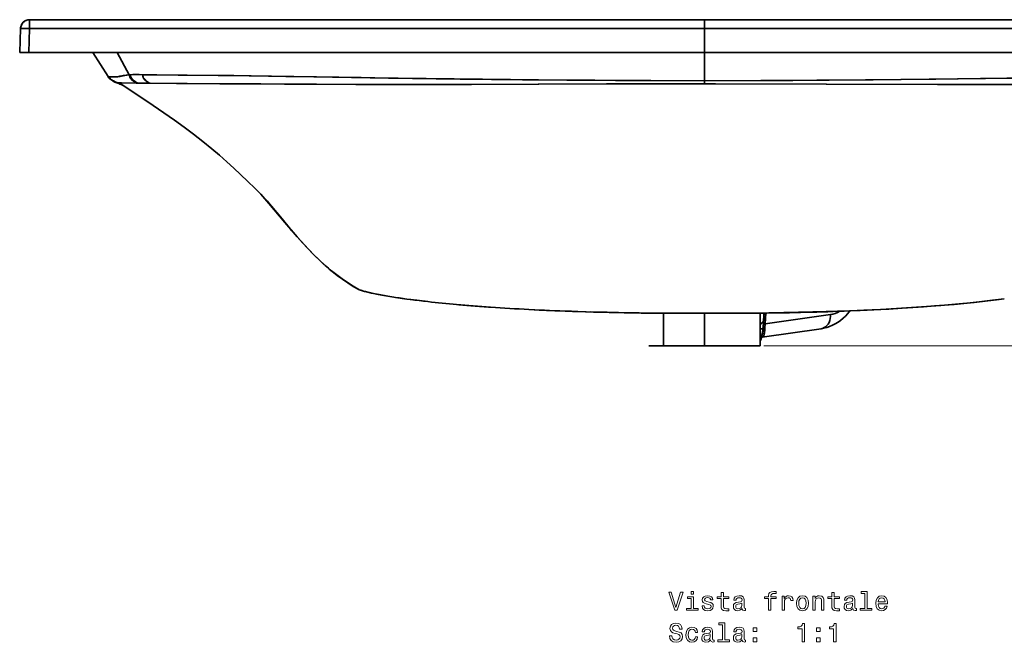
# Model space of a CAD drawing. Extents: x 219 to 1943, y 54 to 1421.
# Tile 3 of 7: x 219 to 759, y 845 to 1186. Entities that reach past the tile are written whole.
import ezdxf

# ---------------------------------------------------------------- set-up
doc = ezdxf.new("R2010")
doc.units = 0

msp = doc.modelspace()

# ---------------------------------------------------------------- linework, layer by layer
at = {"color": 7, "lineweight": 35, "ltscale": 0.120639}
for p, q in [((224.35, 1186.24), (224.35, 1181.42)), ((224.35, 1186.24), (224.35, 1181.42)), ((224.35, 1186.24), (224.35, 1181.42)), ((594.52, 1186.24), (594.52, 1181.42)), ((594.52, 1181.42), (594.52, 1186.24))]:
    msp.add_line(p, q, dxfattribs=at)
at = {"color": 7, "lineweight": 35}
for p, q in [((594.52, 1186.24), (224.35, 1186.24)), ((224.35, 1186.24), (594.52, 1186.24)), ((409.82, 1186.24), (779.59, 1186.24)), ((964.69, 1186.24), (594.52, 1186.24)), ((594.52, 1186.24), (964.69, 1186.24)), ((224.35, 1181.42), (594.52, 1181.42)), ((224.35, 1181.42), (594.52, 1181.42)), ((594.52, 1181.42), (964.69, 1181.42)), ((594.52, 1181.42), (964.69, 1181.42)), ((594.52, 1168.24), (223.89, 1168.24)), ((223.89, 1168.24), (594.52, 1168.24)), ((594.52, 1168.24), (241.81, 1168.24)), ((965.15, 1168.24), (594.52, 1168.24)), ((947.23, 1168.24), (594.52, 1168.24)), ((594.52, 1168.24), (965.15, 1168.24)), ((627.85, 1019.44), (663.64, 1024.55)), ((663.64, 1024.55), (627.85, 1019.44)), ((658.44, 1016.77), (626.08, 1012.15)), ((564.02, 1007.48), (588.56, 1007.48)), ((594.53, 1007.48), (572.02, 1007.48)), ((594.51, 1007.48), (625.02, 1007.48)), ((594.51, 1007.48), (625.02, 1007.48)), ((617.02, 1007.48), (594.53, 1007.48))]:
    msp.add_line(p, q, dxfattribs=at)
at = {"color": 7, "lineweight": 35, "ltscale": 0.329562}
for p, q in [((219.35, 1181.42), (218.89, 1168.24)), ((223.89, 1168.24), (224.35, 1181.42)), ((223.89, 1168.24), (224.35, 1181.42))]:
    msp.add_line(p, q, dxfattribs=at)
at = {"color": 7, "lineweight": 35, "ltscale": 0.329361}
for p, q in [((594.52, 1168.24), (594.52, 1181.42)), ((594.52, 1181.42), (594.52, 1168.24))]:
    msp.add_line(p, q, dxfattribs=at)
at = {"color": 7, "lineweight": 35, "ltscale": 0.124922}
msp.add_line((218.89, 1168.24), (223.89, 1168.24), dxfattribs=at)
at = {"color": 7, "lineweight": 35, "ltscale": 0.124924}
msp.add_line((218.89, 1168.24), (223.89, 1168.24), dxfattribs=at)
at = {"color": 7, "lineweight": 35, "ltscale": 0.267503}
msp.add_line((229.59, 1168.24), (218.89, 1168.24), dxfattribs=at)
msp.add_line((229.59, 1168.24), (218.89, 1168.24), dxfattribs=at)
at = {"color": 7, "lineweight": 35, "ltscale": 0.305413}
msp.add_line((229.59, 1168.24), (241.81, 1168.24), dxfattribs=at)
at = {"color": 7, "lineweight": 35, "ltscale": 0.00025177}
msp.add_line((229.6, 1168.24), (229.59, 1168.24), dxfattribs=at)
at = {"color": 7, "lineweight": 35, "ltscale": 0.391681}
msp.add_line((267.5, 1155.07), (259.01, 1168.24), dxfattribs=at)
msp.add_line((267.5, 1155.07), (259.01, 1168.24), dxfattribs=at)
at = {"color": 7, "lineweight": 35, "ltscale": 0.347147}
msp.add_line((272.39, 1168.24), (279, 1156.03), dxfattribs=at)
msp.add_line((272.39, 1168.24), (279, 1156.03), dxfattribs=at)
at = {"color": 7, "lineweight": 35, "ltscale": 0.387204}
for p, q in [((594.52, 1152.75), (594.52, 1168.24)), ((594.52, 1168.24), (594.52, 1152.75))]:
    msp.add_line(p, q, dxfattribs=at)
at = {"color": 7, "lineweight": 35, "ltscale": 0.007679}
msp.add_line((279, 1156.03), (279.31, 1156.06), dxfattribs=at)
msp.add_line((279, 1156.03), (279.31, 1156.06), dxfattribs=at)
at = {"color": 7, "lineweight": 35, "ltscale": 0.002923}
for p, q in [((279.02, 1155.92), (279, 1156.03)), ((279, 1156.03), (279.02, 1155.92))]:
    msp.add_line(p, q, dxfattribs=at)
at = {"color": 7, "lineweight": 35, "ltscale": 0.007676}
msp.add_line((279.31, 1156.06), (279.62, 1156.07), dxfattribs=at)
at = {"color": 7, "lineweight": 35, "ltscale": 0.007675}
msp.add_line((279.31, 1156.06), (279.62, 1156.07), dxfattribs=at)
at = {"color": 7, "lineweight": 35, "ltscale": 0.001458}
for p, q in [((283.1, 1151.45), (283.05, 1151.47)), ((283.05, 1151.47), (283.1, 1151.45))]:
    msp.add_line(p, q, dxfattribs=at)
at = {"color": 7, "lineweight": 35, "ltscale": 0.007567}
for p, q in [((283.41, 1151.45), (283.1, 1151.45)), ((283.1, 1151.45), (283.41, 1151.45))]:
    msp.add_line(p, q, dxfattribs=at)
at = {"color": 7, "lineweight": 35, "ltscale": 0.007558}
for p, q in [((283.71, 1151.44), (283.41, 1151.45)), ((283.41, 1151.45), (283.71, 1151.44))]:
    msp.add_line(p, q, dxfattribs=at)
at = {"color": 7, "lineweight": 35, "ltscale": 0.04064}
for p, q in [((594.52, 1151.13), (594.52, 1152.75)), ((594.52, 1152.75), (594.52, 1151.13))]:
    msp.add_line(p, q, dxfattribs=at)
at = {"color": 7, "lineweight": 35, "ltscale": 0.000536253}
msp.add_line((351.41, 1090.3), (351.4, 1090.32), dxfattribs=at)
at = {"color": 7, "lineweight": 35, "ltscale": 0.106781}
msp.add_line((354.34, 1087.2), (351.41, 1090.31), dxfattribs=at)
at = {"color": 7, "lineweight": 35, "ltscale": 0.005344}
msp.add_line((404.94, 1038.22), (405.14, 1038.14), dxfattribs=at)
at = {"color": 7, "lineweight": 35, "ltscale": 0.005343}
msp.add_line((405.14, 1038.14), (404.94, 1038.22), dxfattribs=at)
at = {"color": 7, "lineweight": 35, "ltscale": 0.016015}
msp.add_line((521.54, 1026.33), (520.9, 1026.32), dxfattribs=at)
at = {"color": 7, "lineweight": 35, "ltscale": 0.016018}
msp.add_line((520.9, 1026.32), (521.54, 1026.33), dxfattribs=at)
at = {"color": 7, "lineweight": 35, "ltscale": 0.016163}
msp.add_line((667.5, 1026.33), (668.15, 1026.32), dxfattribs=at)
at = {"color": 7, "lineweight": 35, "ltscale": 0.016143}
msp.add_line((668.15, 1026.32), (667.5, 1026.33), dxfattribs=at)
at = {"color": 7, "lineweight": 35, "ltscale": 0.444601}
msp.add_line((572.02, 1025.26), (572.02, 1007.48), dxfattribs=at)
at = {"color": 7, "lineweight": 35, "ltscale": 0.001123}
for p, q in [((582.41, 1025.22), (582.41, 1025.27)), ((582.41, 1025.27), (582.41, 1025.22))]:
    msp.add_line(p, q, dxfattribs=at)
at = {"color": 7, "lineweight": 35, "ltscale": 0.039066}
msp.add_line((591.39, 1025.23), (592.96, 1025.24), dxfattribs=at)
at = {"color": 7, "lineweight": 35, "ltscale": 0.002423}
msp.add_line((591.39, 1025.23), (591.49, 1025.23), dxfattribs=at)
at = {"color": 7, "lineweight": 35, "ltscale": 0.039018}
msp.add_line((592.96, 1025.24), (591.4, 1025.24), dxfattribs=at)
at = {"color": 7, "lineweight": 35, "ltscale": 0.075782}
msp.add_line((594.52, 1025.24), (591.49, 1025.23), dxfattribs=at)
at = {"color": 7, "lineweight": 35, "ltscale": 0.03911}
msp.add_line((592.96, 1025.24), (594.52, 1025.24), dxfattribs=at)
at = {"color": 7, "lineweight": 35, "ltscale": 0.039098}
msp.add_line((594.52, 1025.24), (592.96, 1025.24), dxfattribs=at)
at = {"color": 7, "lineweight": 35, "ltscale": 0.444058}
msp.add_line((594.51, 1025.24), (594.51, 1007.48), dxfattribs=at)
at = {"color": 7, "lineweight": 35, "ltscale": 0.009778}
msp.add_line((606.64, 1025.22), (607.03, 1025.22), dxfattribs=at)
at = {"color": 7, "lineweight": 35, "ltscale": 0.019562}
for p, q in [((618.72, 1025.28), (619.5, 1025.28)), ((619.5, 1025.28), (618.72, 1025.28))]:
    msp.add_line(p, q, dxfattribs=at)
at = {"color": 7, "lineweight": 35, "ltscale": 0.446335}
msp.add_line((625.02, 1025.33), (625.02, 1007.48), dxfattribs=at)
at = {"color": 7, "lineweight": 35, "ltscale": 0.143398}
msp.add_line((626.81, 1019.63), (627.12, 1025.36), dxfattribs=at)
at = {"color": 7, "lineweight": 35, "ltscale": 0.142648}
msp.add_line((627.19, 1025.36), (626.88, 1019.66), dxfattribs=at)
at = {"color": 7, "lineweight": 35, "ltscale": 0.148396}
msp.add_line((627.85, 1019.44), (628.17, 1025.37), dxfattribs=at)
at = {"color": 7, "lineweight": 35, "ltscale": 0.148393}
msp.add_line((628.17, 1025.37), (627.85, 1019.44), dxfattribs=at)
at = {"color": 7, "lineweight": 35, "ltscale": 0.039003}
for p, q in [((642.62, 1025.64), (644.18, 1025.64)), ((644.18, 1025.64), (642.62, 1025.64))]:
    msp.add_line(p, q, dxfattribs=at)
at = {"color": 7, "lineweight": 35, "ltscale": 0.03862}
for p, q in [((625.02, 1016.74), (626.57, 1016.74)), ((626.57, 1016.74), (625.02, 1016.74))]:
    msp.add_line(p, q, dxfattribs=at)
at = {"color": 7, "lineweight": 35, "ltscale": 0.01262}
for p, q in [((625.52, 1012.2), (625.02, 1012.29)), ((625.02, 1012.29), (625.52, 1012.2))]:
    msp.add_line(p, q, dxfattribs=at)
at = {"color": 7, "lineweight": 35, "ltscale": 0.00746}
msp.add_line((625.26, 1010.3), (625.02, 1010.12), dxfattribs=at)
at = {"color": 7, "lineweight": 35, "ltscale": 0.000906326}
for p, q in [((625.56, 1012.21), (625.52, 1012.2)), ((625.52, 1012.2), (625.56, 1012.21))]:
    msp.add_line(p, q, dxfattribs=at)
at = {"color": 7, "lineweight": 35, "ltscale": 0.000770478}
for p, q in [((625.52, 1012.2), (625.55, 1012.19)), ((625.55, 1012.19), (625.52, 1012.2))]:
    msp.add_line(p, q, dxfattribs=at)
at = {"color": 7, "lineweight": 35, "ltscale": 0.148756}
msp.add_line((588.56, 1007.48), (594.51, 1007.48), dxfattribs=at)
at = {"color": 7, "lineweight": 35, "ltscale": 0.000364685}
msp.add_line((594.53, 1007.48), (594.51, 1007.48), dxfattribs=at)
at = {"color": 7, "lineweight": 35, "ltscale": 0.109738}
msp.add_line((594.52, 1007.48), (598.91, 1007.48), dxfattribs=at)
at = {"color": 7, "lineweight": 35, "ltscale": 0.29178}
msp.add_line((606.2, 1007.48), (594.53, 1007.48), dxfattribs=at)
at = {"color": 7, "lineweight": 35, "ltscale": 0.131812}
msp.add_line((611.47, 1007.48), (606.2, 1007.48), dxfattribs=at)
at = {"color": 7, "lineweight": 35, "ltscale": 0.115526}
msp.add_line((616.09, 1007.48), (611.47, 1007.48), dxfattribs=at)
at = {"color": 7, "lineweight": 35, "ltscale": 0.0948}
msp.add_line((619.89, 1007.48), (616.09, 1007.48), dxfattribs=at)
at = {"color": 7, "lineweight": 13}
msp.add_line((627.02, 1007.48), (1089.44, 1007.48), dxfattribs=at)
at = {"color": 7, "lineweight": 35}
for points in [[(219.35, 1181.42), (219.44, 1182.18), (219.64, 1182.92), (219.95, 1183.62), (220.37, 1184.27), (220.89, 1184.85), (221.48, 1185.34), (222.15, 1185.73), (222.87, 1186.01), (223.62, 1186.19), (224.35, 1186.24)], [(219.35, 1181.42), (219.35, 1181.42), (219.36, 1181.42), (219.37, 1181.43), (219.39, 1181.44), (219.69, 1181.47), (220.95, 1181.49), (222.61, 1181.47), (224.35, 1181.42)], [(224.35, 1181.42), (221.09, 1181.49), (219.86, 1181.47), (219.45, 1181.45), (219.38, 1181.43), (219.36, 1181.43), (219.36, 1181.42), (219.35, 1181.42), (219.35, 1181.42)], [(224.35, 1181.42), (221.37, 1181.49), (219.82, 1181.47), (219.47, 1181.45), (219.38, 1181.43), (219.36, 1181.43), (219.36, 1181.42), (219.35, 1181.42), (219.35, 1181.42)], [(267.5, 1155.07), (267.77, 1154.96), (268.14, 1154.89), (268.45, 1154.87), (269.27, 1154.85), (270.5, 1154.85), (271.24, 1154.87), (272.49, 1154.97), (273.9, 1155.2), (275.58, 1155.52), (277.69, 1155.86), (279, 1156.03)], [(279, 1156.03), (278.83, 1156.01), (277.37, 1155.82), (275.91, 1155.58), (273.84, 1155.18), (272.59, 1154.98), (271.5, 1154.88), (270.74, 1154.86), (269.06, 1154.86), (268.73, 1154.86), (268.06, 1154.9), (267.81, 1154.95), (267.5, 1155.07)], [(283.05, 1151.47), (282.37, 1151.81), (281.94, 1152.08), (281.19, 1152.64), (280.44, 1153.31), (280.1, 1153.69), (279.79, 1154.07), (279.42, 1154.68), (279.15, 1155.37), (279.02, 1155.92)], [(279.02, 1155.92), (279.14, 1155.39), (279.39, 1154.73), (279.73, 1154.15), (280.21, 1153.56), (280.76, 1153.01), (281.33, 1152.52), (281.91, 1152.1), (282.79, 1151.59), (283.05, 1151.47)], [(283.41, 1151.45), (282.72, 1151.78), (282.26, 1152.05), (281.68, 1152.46), (281.09, 1152.93), (280.49, 1153.5), (279.98, 1154.13), (279.62, 1154.76), (279.46, 1155.18), (279.39, 1155.47), (279.31, 1156.06)], [(279.31, 1156.06), (279.39, 1155.5), (279.45, 1155.23), (279.6, 1154.81), (279.93, 1154.2), (280.42, 1153.58), (281, 1153.01), (281.62, 1152.5), (282.23, 1152.07), (282.73, 1151.77), (283.41, 1151.45)], [(279.62, 1156.07), (281.19, 1156.14), (282.24, 1156.15), (284.34, 1156.12), (286.39, 1156.08)], [(279.62, 1156.07), (280.97, 1156.13), (283.68, 1156.14), (286.39, 1156.08)], [(283.71, 1151.44), (283.01, 1151.78), (282.55, 1152.05), (281.97, 1152.46), (281.37, 1152.94), (280.77, 1153.51), (280.26, 1154.14), (279.91, 1154.77), (279.75, 1155.2), (279.69, 1155.49), (279.62, 1156.07)], [(279.62, 1156.07), (279.68, 1155.52), (279.74, 1155.24), (279.88, 1154.83), (280.21, 1154.21), (280.7, 1153.59), (281.28, 1153.01), (281.91, 1152.5), (282.53, 1152.07), (283.03, 1151.77), (283.71, 1151.44)], [(290.4, 1151.37), (289.71, 1151.71), (289.19, 1152.01), (288.64, 1152.39), (288, 1152.89), (287.41, 1153.46), (286.9, 1154.08), (286.7, 1154.42), (286.55, 1154.77), (286.43, 1155.2), (286.4, 1155.5), (286.39, 1156.08)], [(286.39, 1156.08), (290.27, 1156.02), (294.15, 1155.98), (305.78, 1155.88), (336.33, 1155.57), (364.82, 1155.16), (380.23, 1154.92), (411.04, 1154.41), (441.85, 1153.94), (472.67, 1153.56), (503.48, 1153.26), (534.29, 1153.04), (565.11, 1152.87), (594.52, 1152.75)], [(286.39, 1156.08), (286.39, 1155.52), (286.43, 1155.24), (286.53, 1154.82), (286.66, 1154.51), (286.83, 1154.2), (287.31, 1153.57), (287.89, 1152.99), (288.53, 1152.47), (289.17, 1152.03), (290.12, 1151.5), (290.4, 1151.37)], [(286.39, 1156.08), (293.81, 1155.99), (344.76, 1155.46), (406.26, 1154.49), (421.16, 1154.25), (460.53, 1153.7), (494.75, 1153.33), (518.94, 1153.14), (545.68, 1152.97), (594.52, 1152.75)], [(594.52, 1152.75), (625.34, 1152.88), (656.15, 1153.04), (686.97, 1153.27), (717.78, 1153.57), (748.6, 1153.96), (779.41, 1154.43), (810.22, 1154.94), (841.03, 1155.41), (856.44, 1155.62), (882.12, 1155.87), (894.95, 1155.98), (897.52, 1156.01), (902.65, 1156.08)], [(594.52, 1152.75), (643.02, 1152.97), (682.77, 1153.23), (721.34, 1153.61), (745.96, 1153.93), (789.39, 1154.59), (825.25, 1155.18), (852.24, 1155.57), (880.48, 1155.85), (896.17, 1155.99), (902.65, 1156.08)], [(267.37, 1155.28), (267.25, 1155.29), (267.23, 1155.28), (267.22, 1155.27), (267.22, 1155.26), (267.22, 1155.25), (267.23, 1155.23), (267.32, 1155.17)], [(267.22, 1155.24), (267.64, 1154.63), (268.24, 1153.99), (268.87, 1153.49), (269.65, 1153.01)], [(269.65, 1153), (269.2, 1153.28), (268.77, 1153.57), (268.37, 1153.9), (267.75, 1154.54), (267.32, 1155.17)], [(267.32, 1155.17), (267.66, 1154.67), (268.17, 1154.08), (268.74, 1153.59), (269.18, 1153.29), (269.65, 1153.01)], [(270.65, 1152.49), (270.07, 1152.79), (269.5, 1153.12), (268.95, 1153.5), (268.26, 1154.1), (267.71, 1154.77)], [(267.71, 1154.77), (268.01, 1154.38), (268.36, 1154), (268.76, 1153.64), (269.2, 1153.32), (269.86, 1152.91), (270.31, 1152.66), (271.19, 1152.25)], [(272.57, 1151.65), (270.97, 1152.34), (270.65, 1152.49)], [(273.18, 1151.3), (272.06, 1151.83), (271.3, 1152.19)], [(283.1, 1151.45), (274.32, 1151.59), (272.66, 1151.64), (272.58, 1151.65), (272.57, 1151.65), (272.57, 1151.65)], [(272.77, 1151.63), (274.75, 1151.58), (283.1, 1151.45)], [(273.53, 1151.61), (273.44, 1151.6), (273.41, 1151.59), (273.41, 1151.59), (273.41, 1151.59), (273.41, 1151.58), (273.41, 1151.58), (273.42, 1151.58), (273.44, 1151.58), (273.58, 1151.57)], [(273.41, 1151.58), (273.41, 1151.58), (273.41, 1151.59), (273.41, 1151.59), (273.41, 1151.59), (273.43, 1151.59), (273.49, 1151.61)], [(352.27, 1089.43), (347.87, 1093.81), (343.99, 1097.59), (340.08, 1101.34), (336.36, 1104.81), (332.59, 1108.24), (328.49, 1111.87), (324.32, 1115.42), (319.34, 1119.5), (314.28, 1123.47), (309.07, 1127.36), (303.79, 1131.15), (297.96, 1135.22), (292.09, 1139.23), (282.06, 1145.92), (273.41, 1151.58)], [(280.59, 1153.16), (279.99, 1153.81), (279.52, 1154.49), (279.46, 1154.6)], [(594.52, 1151.13), (564.11, 1151.05), (503.28, 1150.87), (462.67, 1150.75), (442.45, 1150.71), (412.03, 1150.71), (381.62, 1150.8), (351.21, 1150.98), (310.67, 1151.22), (290.4, 1151.37)], [(290.4, 1151.37), (304.83, 1151.25), (328.67, 1151.12), (364.05, 1150.9), (403.19, 1150.73), (431.76, 1150.7), (466.63, 1150.76), (540.79, 1150.98), (594.52, 1151.13)], [(898.65, 1151.37), (886.46, 1151.27), (859.07, 1151.12), (828.65, 1150.92), (813.45, 1150.83), (783.04, 1150.72), (752.63, 1150.7), (722.21, 1150.76), (661.38, 1150.94), (600.55, 1151.11), (594.52, 1151.13)], [(594.52, 1151.13), (661.25, 1150.94), (728.54, 1150.75), (759.36, 1150.7), (792.94, 1150.74), (826.56, 1150.91), (857.39, 1151.11), (883.49, 1151.25), (898.65, 1151.37)], [(371.03, 1067.16), (364.39, 1075.02), (355.54, 1085.45), (351.09, 1090.63)], [(371.07, 1067.2), (368.06, 1070.73), (366.04, 1073.15), (361.93, 1078.11), (357.07, 1083.92), (355.24, 1086.09)], [(404.94, 1038.22), (401.87, 1040.01), (398.87, 1041.9), (395.94, 1043.89), (393.08, 1045.97), (390.3, 1048.14), (388.62, 1049.51), (386.98, 1050.93), (385.31, 1052.42), (383.67, 1053.94), (380.51, 1057.02), (377.31, 1060.33), (375.2, 1062.59), (371.03, 1067.16)], [(404.94, 1038.22), (401.79, 1040.08), (398.71, 1042.05), (395.71, 1044.13), (392.78, 1046.29), (389.93, 1048.55), (388.19, 1050), (386.48, 1051.47), (383.14, 1054.5), (379.93, 1057.61), (376.87, 1060.75), (373.94, 1063.94), (371.07, 1067.2)], [(405.14, 1038.14), (406.3, 1037.76), (408.02, 1037.27)], [(408.02, 1037.27), (406.01, 1037.85), (405.14, 1038.14)], [(409.16, 1036.98), (411.93, 1036.33), (415.98, 1035.49), (420.9, 1034.61)], [(420.9, 1034.61), (417.47, 1035.21), (414.66, 1035.75), (411.44, 1036.43), (409.16, 1036.98)], [(442.73, 1031.63), (436.66, 1032.35), (431.19, 1033.06), (425.09, 1033.94)], [(758.94, 1033.2), (752.5, 1032.36), (745.19, 1031.51), (738.57, 1030.82), (731.49, 1030.15), (720.67, 1029.24), (714.59, 1028.78), (702.96, 1028), (695.64, 1027.57), (681.94, 1026.88), (671.05, 1026.44), (668.35, 1026.36), (653.93, 1025.96), (638.1, 1025.63), (629.7, 1025.49), (617.12, 1025.35), (605.3, 1025.26), (599.27, 1025.24), (594.52, 1025.24)], [(668.15, 1026.32), (679.82, 1026.79), (691.28, 1027.34), (702.47, 1027.97), (713.53, 1028.7), (724.14, 1029.51), (734.19, 1030.4), (742.33, 1031.2), (749.87, 1032.04), (754.6, 1032.63), (758.94, 1033.2)], [(591.4, 1025.24), (580.49, 1025.28), (567.69, 1025.39), (553.88, 1025.58), (537.32, 1025.9), (522.12, 1026.31), (519.57, 1026.39), (507.93, 1026.84), (498.15, 1027.32)], [(658.44, 1016.77), (659.9, 1017.03), (661.51, 1017.44), (663.07, 1017.96), (664.69, 1018.65), (666.19, 1019.41), (667.82, 1020.41), (669.13, 1021.35), (670.53, 1022.5), (671.8, 1023.69), (673.06, 1025.05), (674.29, 1026.56)], [(663.64, 1024.55), (664.95, 1024.8), (666.25, 1025.19), (667.52, 1025.7), (668.77, 1026.35)], [(582.41, 1025.22), (570.49, 1025.28), (558.61, 1025.42), (546.79, 1025.63), (531.95, 1026.04)], [(663.64, 1024.55), (663.62, 1023.42), (663.47, 1022.31), (663.19, 1021.23), (662.79, 1020.22), (662.26, 1019.3), (661.64, 1018.52), (661.3, 1018.17), (660.93, 1017.86), (660.41, 1017.49), (659.85, 1017.19), (659.27, 1016.96), (658.44, 1016.77)], [(658.44, 1016.77), (659.04, 1016.89), (659.62, 1017.09), (660.18, 1017.36), (660.57, 1017.6), (660.95, 1017.88), (661.32, 1018.2), (661.67, 1018.55), (662.29, 1019.35), (662.8, 1020.24), (663.19, 1021.22), (663.47, 1022.3), (663.62, 1023.41), (663.64, 1024.55)], [(626.88, 1019.66), (626.72, 1017.44), (626.47, 1015.27), (626.18, 1013.47), (626, 1012.61), (625.79, 1011.79), (625.54, 1011.02), (625.26, 1010.3)], [(625.33, 1011.8), (625.69, 1012.52), (625.94, 1013.28), (626.23, 1014.53), (626.52, 1016.38), (626.73, 1018.51), (626.81, 1019.63)], [(626.08, 1012.15), (626.39, 1012.25), (626.65, 1012.44), (626.87, 1012.73), (627.01, 1013), (627.13, 1013.32), (627.29, 1013.97), (627.37, 1014.46), (627.49, 1015.59), (627.65, 1017.44), (627.85, 1019.44)], [(627.85, 1019.44), (627.66, 1017.59), (627.52, 1015.85), (627.41, 1014.79), (627.35, 1014.31), (627.22, 1013.66), (627.11, 1013.25), (626.96, 1012.89), (626.72, 1012.52), (626.43, 1012.27), (626.08, 1012.15)]]:
    msp.add_lwpolyline(points, dxfattribs=at)
at = {"color": 7, "lineweight": 13}
for points in [[(581.37, 872.38), (578.86, 863.86), (576.28, 872.38), (574.91, 872.38), (578.14, 862.37), (579.58, 862.37), (582.74, 872.38)], [(588.43, 863.43), (588.43, 869.84), (585.17, 869.84), (585.17, 868.76), (587.16, 868.76), (587.16, 863.43), (584.57, 863.43), (584.57, 862.37), (591.05, 862.37), (591.05, 863.43)], [(588.47, 872.71), (587.13, 872.71), (587.13, 871.27), (588.47, 871.27)], [(597.01, 866.88), (595.79, 867.16), (594.88, 867.5), (594.58, 868.17), (594.67, 868.65), (594.97, 868.99), (595.46, 869.21), (596.16, 869.3), (596.84, 869.21), (597.37, 868.95), (597.72, 868.56), (597.86, 868.04), (599.1, 868.04), (599.1, 868.07), (598.89, 869.01), (598.3, 869.74), (597.37, 870.2), (596.16, 870.38), (594.94, 870.2), (594.05, 869.73), (593.48, 869.02), (593.31, 868.13), (593.44, 867.26), (593.84, 866.66), (594.51, 866.23), (595.47, 865.92), (596.89, 865.58), (597.75, 865.22), (597.98, 864.93), (598.07, 864.5), (597.94, 863.97), (597.59, 863.56), (597.03, 863.3), (596.28, 863.22), (595.49, 863.3), (594.91, 863.61), (594.52, 864.09), (594.36, 864.77), (593.14, 864.77), (593.34, 863.62), (593.93, 862.78), (594.87, 862.28), (596.16, 862.09), (597.52, 862.28), (598.51, 862.78), (599.12, 863.59), (599.33, 864.64), (599.18, 865.55), (598.73, 866.17), (597.99, 866.57)], [(603.6, 868.76), (603.6, 864.89), (603.69, 863.63), (604.09, 862.77), (604.9, 862.26), (606.27, 862.09), (607.76, 862.16), (607.76, 863.26), (606.67, 863.17), (605.67, 863.29), (605.14, 863.65), (604.91, 864.25), (604.87, 865.1), (604.87, 868.76), (607.76, 868.76), (607.76, 869.84), (604.87, 869.84), (604.87, 872.11), (603.6, 872.11), (603.6, 869.84), (601.41, 869.84), (601.41, 868.76)], [(615.17, 863.37), (615.17, 863.33), (615.24, 862.84), (615.46, 862.5), (616.37, 862.22), (617.07, 862.34), (617.07, 863.32), (616.77, 863.27), (616.37, 863.46), (616.29, 864.04), (616.29, 868.04), (616.12, 869.07), (615.62, 869.79), (614.74, 870.22), (613.5, 870.38), (612.29, 870.2), (611.4, 869.71), (610.83, 868.95), (610.65, 867.94), (610.65, 867.86), (611.78, 867.86), (611.89, 868.46), (612.2, 868.89), (612.72, 869.15), (613.46, 869.25), (614.16, 869.18), (614.67, 868.97), (614.97, 868.59), (615.07, 868.07), (615.01, 867.47), (614.78, 867.16), (614.2, 867.02), (613.12, 866.9), (611.89, 866.65), (611.01, 866.18), (610.49, 865.46), (610.33, 864.4), (610.47, 863.45), (610.92, 862.74), (611.64, 862.29), (612.63, 862.14), (613.97, 862.44)], [(629.68, 868.76), (629.68, 862.37), (630.95, 862.37), (630.95, 868.76), (633.83, 868.76), (633.83, 869.84), (630.95, 869.84), (630.95, 870.32), (631.05, 870.9), (631.38, 871.29), (631.94, 871.52), (632.75, 871.6), (633.83, 871.54), (633.83, 872.64), (632.46, 872.71), (631.22, 872.58), (630.36, 872.19), (629.84, 871.52), (629.68, 870.55), (629.68, 869.84), (627.36, 869.84), (627.36, 868.76)], [(637.07, 862.37), (638.34, 862.37), (638.34, 866.79), (638.47, 867.86), (638.86, 868.62), (639.49, 869.08), (640.34, 869.24), (640.98, 869.14), (641.45, 868.85), (641.74, 868.36), (641.84, 867.7), (643.12, 867.7), (642.95, 868.86), (642.48, 869.7), (641.68, 870.2), (640.6, 870.38), (639.87, 870.26), (639.23, 869.97), (638.67, 869.48), (638.23, 868.82), (638.23, 870.1), (637.07, 870.1)], [(644.9, 866.23), (645.13, 864.47), (645.79, 863.17), (646.84, 862.37), (648.25, 862.09), (649.65, 862.37), (650.7, 863.16), (651.37, 864.46), (651.61, 866.23), (651.37, 867.99), (650.7, 869.3), (649.65, 870.09), (648.25, 870.38), (646.84, 870.09), (645.79, 869.28), (645.13, 867.99)], [(653.95, 862.37), (655.21, 862.37), (655.21, 866.83), (655.34, 867.86), (655.76, 868.61), (656.41, 869.07), (657.27, 869.24), (657.97, 869.09), (658.4, 868.71), (658.61, 868.06), (658.69, 867.19), (658.69, 862.37), (659.95, 862.37), (659.95, 867.45), (659.9, 868.48), (659.64, 869.33), (658.79, 870.1), (657.46, 870.38), (656.73, 870.28), (656.11, 870), (655.57, 869.54), (655.16, 868.92), (655.16, 870.1), (653.95, 870.1)], [(664.32, 868.76), (664.32, 864.89), (664.41, 863.63), (664.81, 862.77), (665.62, 862.26), (666.99, 862.09), (668.48, 862.16), (668.48, 863.26), (667.39, 863.17), (666.4, 863.29), (665.86, 863.65), (665.63, 864.25), (665.59, 865.1), (665.59, 868.76), (668.48, 868.76), (668.48, 869.84), (665.59, 869.84), (665.59, 872.11), (664.32, 872.11), (664.32, 869.84), (662.13, 869.84), (662.13, 868.76)], [(675.89, 863.37), (675.89, 863.33), (675.96, 862.84), (676.18, 862.5), (677.09, 862.22), (677.79, 862.34), (677.79, 863.32), (677.49, 863.27), (677.09, 863.46), (677.01, 864.04), (677.01, 868.04), (676.84, 869.07), (676.34, 869.79), (675.46, 870.22), (674.22, 870.38), (673.01, 870.2), (672.12, 869.71), (671.55, 868.95), (671.37, 867.94), (671.37, 867.86), (672.5, 867.86), (672.61, 868.46), (672.92, 868.89), (673.44, 869.15), (674.18, 869.25), (674.88, 869.18), (675.39, 868.97), (675.69, 868.59), (675.79, 868.07), (675.73, 867.47), (675.5, 867.16), (674.93, 867.02), (673.84, 866.9), (672.61, 866.65), (671.73, 866.18), (671.21, 865.46), (671.05, 864.4), (671.19, 863.45), (671.64, 862.74), (672.36, 862.29), (673.35, 862.14), (674.69, 862.44)], [(682.49, 871.65), (682.49, 863.43), (679.88, 863.43), (679.88, 862.37), (686.35, 862.37), (686.35, 863.43), (683.76, 863.43), (683.76, 872.71), (680.5, 872.71), (680.5, 871.65)], [(689.75, 865.87), (694.82, 865.87), (694.84, 866.46), (694.61, 868.12), (693.97, 869.35), (692.97, 870.1), (691.63, 870.38), (690.31, 870.09), (689.31, 869.28), (688.66, 867.97), (688.43, 866.24), (688.64, 864.47), (689.29, 863.17), (690.29, 862.37), (691.58, 862.09), (692.71, 862.28), (693.63, 862.77), (694.31, 863.55), (694.69, 864.58), (693.44, 864.58), (693.18, 864.01), (692.81, 863.58), (691.74, 863.23), (690.92, 863.39), (690.3, 863.89), (689.9, 864.71), (689.75, 865.82)], [(615.03, 865.07), (614.85, 864.33), (614.39, 863.75), (613.7, 863.37), (612.85, 863.24), (612.3, 863.32), (611.91, 863.55), (611.67, 863.95), (611.6, 864.51), (611.65, 865.02), (611.89, 865.38), (612.81, 865.78), (613.97, 865.95), (615.03, 866.3)], [(646.19, 866.24), (646.32, 867.54), (646.73, 868.48), (647.37, 869.05), (648.25, 869.25), (649.12, 869.05), (649.77, 868.49), (650.17, 867.54), (650.31, 866.24), (650.17, 864.93), (649.77, 863.98), (649.12, 863.4), (648.25, 863.22), (647.37, 863.4), (646.73, 863.98), (646.32, 864.93)], [(675.75, 865.07), (675.57, 864.33), (675.11, 863.75), (674.42, 863.37), (673.57, 863.24), (673.02, 863.32), (672.63, 863.55), (672.39, 863.95), (672.32, 864.51), (672.37, 865.02), (672.61, 865.38), (673.53, 865.78), (674.69, 865.95), (675.75, 866.3)], [(689.75, 866.93), (689.91, 867.93), (690.3, 868.66), (690.89, 869.11), (691.67, 869.27), (692.43, 869.11), (693.02, 868.66), (693.38, 867.93), (693.51, 866.93)], [(576.58, 848.39), (575.27, 848.39), (575.56, 846.86), (576.28, 845.74), (577.39, 845.06), (578.89, 844.82), (580.37, 845.05), (581.48, 845.68), (582.19, 846.67), (582.45, 847.99), (582.23, 849.17), (581.63, 849.93), (580.65, 850.43), (579.33, 850.81), (578.21, 851.08), (577.48, 851.4), (577.06, 851.86), (576.93, 852.58), (577.06, 853.23), (577.43, 853.72), (578.01, 854.05), (578.8, 854.17), (579.61, 854.02), (580.24, 853.63), (580.66, 852.99), (580.86, 852.11), (582.17, 852.11), (582.17, 852.14), (581.94, 853.49), (581.27, 854.5), (580.2, 855.13), (578.76, 855.35), (577.46, 855.13), (576.45, 854.53), (575.8, 853.59), (575.57, 852.38), (575.76, 851.3), (576.31, 850.56), (577.17, 850.07), (578.35, 849.7), (579.52, 849.37), (580.4, 849.05), (580.93, 848.59), (581.12, 847.84), (580.95, 847.08), (580.5, 846.5), (579.82, 846.14), (578.95, 846.03), (577.97, 846.18), (577.22, 846.65), (576.74, 847.39)], [(604.42, 854.37), (604.42, 846.16), (601.81, 846.16), (601.81, 845.09), (608.28, 845.09), (608.28, 846.16), (605.69, 846.16), (605.69, 855.43), (602.43, 855.43), (602.43, 854.37)], [(647.99, 845.09), (649.31, 845.09), (649.31, 855.16), (648.33, 855.16), (648.07, 854.28), (647.55, 853.69), (646.76, 853.35), (645.66, 853.23), (645.66, 852.21), (647.99, 852.21)], [(665.34, 845.09), (666.65, 845.09), (666.65, 855.16), (665.67, 855.16), (665.42, 854.28), (664.9, 853.69), (664.1, 853.35), (663.01, 853.23), (663.01, 852.21), (665.34, 852.21)], [(589.48, 850.26), (590.73, 850.26), (590.47, 851.41), (589.85, 852.32), (588.89, 852.88), (587.63, 853.1), (586.25, 852.81), (585.2, 852.01), (584.54, 850.69), (584.31, 848.94), (584.52, 847.19), (585.17, 845.9), (586.19, 845.09), (587.59, 844.82), (588.83, 845.03), (589.8, 845.64), (590.46, 846.59), (590.75, 847.86), (589.54, 847.86), (589.32, 847.05), (588.92, 846.44), (588.34, 846.07), (587.63, 845.95), (586.76, 846.14), (586.12, 846.72), (585.73, 847.65), (585.6, 848.98), (585.73, 850.28), (586.14, 851.21), (586.78, 851.79), (587.63, 851.99), (588.38, 851.86), (588.95, 851.53), (589.32, 850.98)], [(597.82, 846.1), (597.82, 846.05), (597.89, 845.56), (598.11, 845.22), (599.02, 844.95), (599.72, 845.06), (599.72, 846.04), (599.42, 846), (599.02, 846.18), (598.95, 846.76), (598.95, 850.77), (598.77, 851.79), (598.27, 852.51), (597.39, 852.94), (596.15, 853.1), (594.94, 852.93), (594.05, 852.44), (593.48, 851.67), (593.3, 850.67), (593.3, 850.58), (594.44, 850.58), (594.54, 851.18), (594.85, 851.62), (595.37, 851.88), (596.11, 851.98), (596.81, 851.9), (597.32, 851.69), (597.62, 851.31), (597.72, 850.8), (597.66, 850.19), (597.43, 849.89), (596.86, 849.74), (595.78, 849.63), (594.54, 849.37), (593.66, 848.91), (593.14, 848.19), (592.98, 847.12), (593.12, 846.17), (593.57, 845.46), (594.29, 845.02), (595.29, 844.86), (596.63, 845.16)], [(597.68, 847.8), (597.5, 847.05), (597.04, 846.47), (596.35, 846.1), (595.5, 845.97), (594.95, 846.04), (594.57, 846.27), (594.32, 846.67), (594.25, 847.24), (594.31, 847.74), (594.54, 848.1), (595.46, 848.5), (596.63, 848.68), (597.68, 849.02)], [(615.17, 846.1), (615.17, 846.05), (615.24, 845.56), (615.46, 845.22), (616.37, 844.95), (617.07, 845.06), (617.07, 846.04), (616.77, 846), (616.37, 846.18), (616.29, 846.76), (616.29, 850.77), (616.12, 851.79), (615.62, 852.51), (614.74, 852.94), (613.5, 853.1), (612.29, 852.93), (611.4, 852.44), (610.83, 851.67), (610.65, 850.67), (610.65, 850.58), (611.78, 850.58), (611.89, 851.18), (612.2, 851.62), (612.72, 851.88), (613.46, 851.98), (614.16, 851.9), (614.67, 851.69), (614.97, 851.31), (615.07, 850.8), (615.01, 850.19), (614.78, 849.89), (614.2, 849.74), (613.12, 849.63), (611.89, 849.37), (611.01, 848.91), (610.49, 848.19), (610.33, 847.12), (610.47, 846.17), (610.92, 845.46), (611.64, 845.02), (612.63, 844.86), (613.97, 845.16)], [(615.03, 847.8), (614.85, 847.05), (614.39, 846.47), (613.7, 846.1), (612.85, 845.97), (612.3, 846.04), (611.91, 846.27), (611.67, 846.67), (611.6, 847.24), (611.65, 847.74), (611.89, 848.1), (612.81, 848.5), (613.97, 848.68), (615.03, 849.02)], [(621.24, 850.68), (623.23, 850.68), (623.23, 852.83), (621.24, 852.83)], [(655.93, 850.68), (657.92, 850.68), (657.92, 852.83), (655.93, 852.83)], [(621.24, 845.09), (623.23, 845.09), (623.23, 847.24), (621.24, 847.24)], [(655.93, 845.09), (657.92, 845.09), (657.92, 847.24), (655.93, 847.24)]]:
    msp.add_lwpolyline(points, close=True, dxfattribs=at)
at = {"color": 7, "lineweight": 35}
for centre, radius, start, end in [((224.35, 1181.24), 5, 90.0032, 177.9968), ((224.35, 1181.24), 5, 90.0032, 177.9968), ((224.36, 1181.21), 5.03, 101.2411, 124.2276), ((224.35, 1181.38), 4.87, 90.0398, 95.1402), ((224.31, 1182.71), 3.53, 89.2811, 95.1353), ((224.3, 1181.24), 4.95, 167.2988, 177.931), ((224.35, 1181.24), 5, 165.4951, 171.1873), ((267.45, 1155.44), 0.304, 221.2063, 244.0153), ((268.34, 1156.98), 2.08, 240.563, 246.3399), ((268.34, 1156.99), 2.09, 240.5872, 246.3173), ((279.15, 1162.81), 13.98, 213.5672, 215.0756), ((279.15, 1162.81), 13.98, 213.5672, 215.0756), ((274.65, 1159.17), 8, 228.4039, 259.4387), ((278.29, 1168.6), 17.83, 241.0346, 246.5417), ((269.85, 1160.35), 9.64, 290.2368, 292.87), ((269.87, 1160.31), 9.6, 290.232, 292.8774), ((85.08, 768.18), 426.81, 63.4379, 63.8494), ((90.83, 779.32), 414.27, 63.4585, 63.8845), ((318.46, 3925.21), 2773.99, 269.28216, 269.42028), ((318.47, 3925.63), 2774.4, 269.2822, 269.4203), ((56.33, 831.45), 392.67, 40.427, 40.8729), ((426.88, 1107.93), 73.14, 255.0518, 255.9764), ((427.35, 1109.72), 74.99, 255.0599, 255.9609), ((468.19, 1315.59), 284.94, 260.4474, 261.2998), ((468.28, 1316.18), 285.53, 260.4485, 261.299), ((521.34, 1740.36), 713.07, 263.67118, 264.94897), ((521.25, 1739.33), 712.04, 263.66931, 264.94909), ((538.52, 1928.89), 902.39, 264.91641, 265.4892), ((538.36, 1927.35), 900.83, 264.91758, 265.49142), ((548.22, 2051.71), 1025.58, 265.48856, 266.02846), ((548.68, 2057.55), 1031.44, 265.48856, 266.02532), ((560.82, 2238.31), 1212.61, 266.04526, 267.03746), ((560.33, 2230.49), 1204.78, 266.04256, 267.04137), ((572.14, 2457.33), 1431.93, 267.03807, 267.94917), ((609.39, 2666.06), 1640.79, 271.21506, 272.05226), ((585.36, 2947.41), 1922.19, 269.91183, 270.18266), ((585.37, 2942.95), 1917.73, 269.91142, 270.18288), ((603.75, 3045.03), 2019.81, 269.73837, 270.08206), ((604.05, 3181.84), 2156.62, 269.74699, 270.0793), ((603.81, 2853.28), 1828.06, 270.0885, 270.46719), ((603.82, 2850.65), 1825.43, 270.08854, 270.46777), ((604.11, 2987.26), 1962.04, 270.08517, 270.44942), ((605.16, 2711.06), 1685.84, 270.46093, 271.27334), ((605.19, 2708.76), 1683.54, 270.46043, 271.27396), ((605.33, 2855.25), 1830.03, 270.4437, 271.21645), ((614.8, 1032.04), 16.47, 308.3367, 317.1148), ((614.8, 1032.04), 16.47, 308.3427, 317.1167), ((608.49, 2553.34), 1528.08, 271.27976, 271.82131), ((608.64, 2547.93), 1522.67, 271.27895, 271.82214), ((625.77, 1008.47), 3.74, 93.8841, 101.5912), ((625.77, 1008.47), 3.74, 93.8841, 101.5914), ((626.29, 1010.67), 1.49, 98.2059, 106.2359)]:
    msp.add_arc(centre, radius, start, end, dxfattribs=at)
for centre, major_axis, ratio, start_param, end_param in [((593.43, 1043.41), (197.9, -0.33), 0.093737, 3.695355, 3.846964), ((738.89, 1095.59), (407.7, 27.24), 0.159142, 4.137658, 4.331612), ((662.25, 1046.42), (-1.2, -21.99), 0.772229, 0.152338, 0.463732), ((743.02, 1090.74), (385.8, 27.43), 0.15423, 4.122567, 4.272062), ((631.79, 1019.36), (4.98, -0.27), 0.042454, 2.976568, 3.801287), ((631.8, 1019.35), (4.99, -0.27), 0.0424, 2.976773, 3.800391)]:
    msp.add_ellipse(centre, major_axis=major_axis, ratio=ratio, start_param=start_param, end_param=end_param, dxfattribs=at)

doc.saveas('drawing.dxf')
